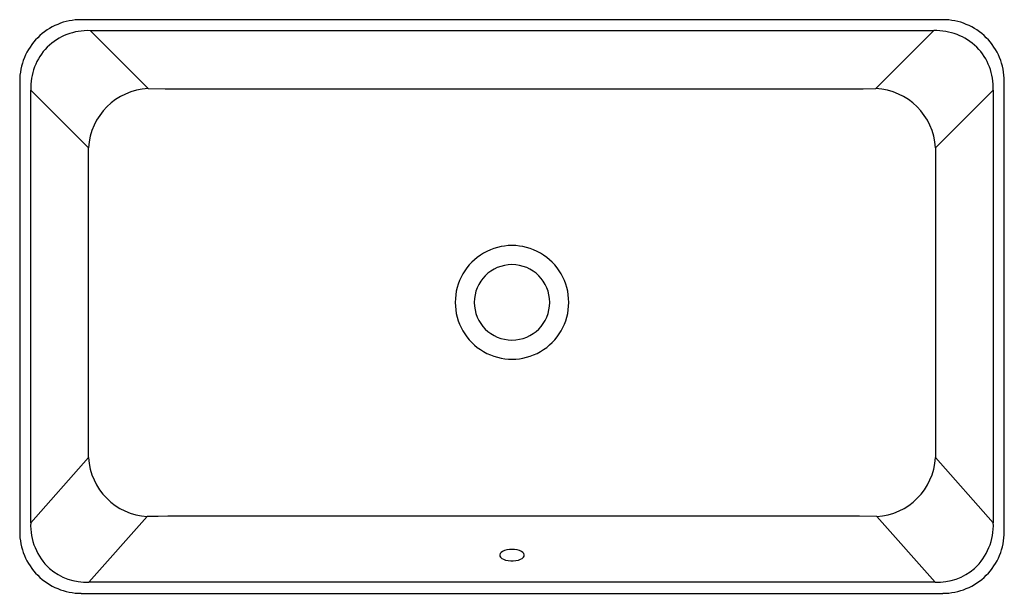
# Model space of a CAD drawing. Header units: millimetres. Extents: x 4493.433 to 4494.033, y 2881.221 to 2881.571.
import ezdxf

# ---------------------------------------------------------------- set-up
doc = ezdxf.new("R2010")
doc.units = ezdxf.units.MM
doc.layers.add('SANINDUSA', color=3, linetype='Continuous')

msp = doc.modelspace()

# ---------------------------------------------------------------- linework, layer by layer
at = {"layer": 'SANINDUSA'}
for p, q in [((4493.9951, 2881.5708), (4493.47027, 2881.5708)), ((4493.51103, 2881.52875), (4493.47568, 2881.5641)), ((4493.47568, 2881.5641), (4493.98968, 2881.5641)), ((4493.98968, 2881.5641), (4493.95433, 2881.52875)), ((4493.43279, 2881.53332), (4493.43279, 2881.25843)), ((4494.03257, 2881.25849), (4494.03257, 2881.53338)), ((4493.43949, 2881.5279), (4493.47477, 2881.49263)), ((4493.43949, 2881.26406), (4493.43949, 2881.5279)), ((4493.99059, 2881.49263), (4494.02587, 2881.5279)), ((4494.02587, 2881.5279), (4494.02587, 2881.26406)), ((4493.47477, 2881.30375), (4493.43949, 2881.26406)), ((4494.02587, 2881.26406), (4493.99059, 2881.30375)), ((4493.47483, 2881.22775), (4493.51053, 2881.26791)), ((4493.95484, 2881.26791), (4493.99053, 2881.22775)), ((4493.99053, 2881.22775), (4493.47483, 2881.22775)), ((4493.47027, 2881.22101), (4493.99515, 2881.22101))]:
    msp.add_line(p, q, dxfattribs=at)
for points in [[(4493.51103, 2881.52875), (4493.52136, 2881.52868), (4493.53056, 2881.52865), (4493.5411, 2881.52864), (4493.55173, 2881.52864), (4493.56134, 2881.52864), (4493.57113, 2881.52863), (4493.58195, 2881.52863), (4493.59605, 2881.52863), (4493.60925, 2881.52862), (4493.62155, 2881.52862), (4493.6358, 2881.52861), (4493.65229, 2881.52861), (4493.66817, 2881.52861), (4493.68401, 2881.52861), (4493.70038, 2881.5286), (4493.71661, 2881.5286), (4493.73268, 2881.5286), (4493.74802, 2881.5286), (4493.7635, 2881.5286), (4493.77911, 2881.52861), (4493.79437, 2881.52861), (4493.80941, 2881.52861), (4493.82501, 2881.52861), (4493.84115, 2881.52862), (4493.85545, 2881.52862), (4493.8659, 2881.52862), (4493.87693, 2881.52863), (4493.88853, 2881.52863), (4493.90028, 2881.52863), (4493.91043, 2881.52864), (4493.91775, 2881.52864), (4493.9256, 2881.52864), (4493.93284, 2881.52865), (4493.94, 2881.52866), (4493.94668, 2881.52869), (4493.95433, 2881.52875)], [(4493.47477, 2881.30375), (4493.47478, 2881.36681), (4493.47478, 2881.42957), (4493.47477, 2881.49263)], [(4493.99059, 2881.49263), (4493.99058, 2881.42957), (4493.99058, 2881.36681), (4493.99059, 2881.30375)], [(4493.95484, 2881.26791), (4493.94445, 2881.26799), (4493.93493, 2881.26802), (4493.92471, 2881.26802), (4493.91407, 2881.26803), (4493.90443, 2881.26803), (4493.89461, 2881.26803), (4493.88377, 2881.26804), (4493.86964, 2881.26804), (4493.85641, 2881.26804), (4493.84407, 2881.26805), (4493.82979, 2881.26805), (4493.81327, 2881.26806), (4493.79734, 2881.26806), (4493.78146, 2881.26806), (4493.76506, 2881.26806), (4493.74879, 2881.26806), (4493.73268, 2881.26807), (4493.7173, 2881.26806), (4493.70179, 2881.26806), (4493.68614, 2881.26806), (4493.67085, 2881.26806), (4493.65577, 2881.26806), (4493.64014, 2881.26805), (4493.62396, 2881.26805), (4493.60962, 2881.26805), (4493.59914, 2881.26804), (4493.58809, 2881.26804), (4493.57646, 2881.26803), (4493.56469, 2881.26803), (4493.5545, 2881.26803), (4493.54825, 2881.26802), (4493.54162, 2881.26802), (4493.53521, 2881.26802), (4493.52894, 2881.26802), (4493.52303, 2881.268), (4493.5172, 2881.26796), (4493.51053, 2881.26791)], [(4493.73268, 2881.24782), (4493.73107, 2881.24774), (4493.72953, 2881.24749), (4493.72814, 2881.2471), (4493.72697, 2881.24658), (4493.72605, 2881.24595), (4493.72545, 2881.24525), (4493.72519, 2881.2445), (4493.72528, 2881.24374), (4493.72571, 2881.24301), (4493.72647, 2881.24234), (4493.72752, 2881.24176), (4493.72881, 2881.2413), (4493.73029, 2881.24098), (4493.73187, 2881.24082), (4493.73349, 2881.24082), (4493.73508, 2881.24098), (4493.73655, 2881.2413), (4493.73784, 2881.24176), (4493.73889, 2881.24234), (4493.73965, 2881.24301), (4493.74008, 2881.24374), (4493.74017, 2881.2445), (4493.73991, 2881.24525), (4493.73931, 2881.24595), (4493.7384, 2881.24658), (4493.73722, 2881.2471), (4493.73583, 2881.24749), (4493.73429, 2881.24774), (4493.73268, 2881.24782)]]:
    msp.add_lwpolyline(points, dxfattribs=at)
for centre, radius, start, end in [((4493.47027, 2881.53332), 0.03748, 89.99866, 134.99477), ((4493.9951, 2881.53332), 0.03748, 45.00511, 90.00146), ((4493.47433, 2881.5286), 0.03552, 87.81489, 134.2485), ((4493.99085, 2881.52812), 0.036, 46.07405, 91.86256), ((4493.47027, 2881.53332), 0.03748, 135.00513, 180.00133), ((4493.99509, 2881.53332), 0.03748, 359.99869, 44.99485), ((4493.47547, 2881.52907), 0.036, 136.07401, 181.8626), ((4493.99037, 2881.52926), 0.03552, 357.8148, 44.24858), ((4493.5128, 2881.49071), 0.03808, 92.66479, 177.12095), ((4493.95256, 2881.49071), 0.03808, 2.87897, 87.33529), ((4493.73268, 2881.39849), 0.03459, 359.90355, 180.09645), ((4493.73268, 2881.39843), 0.023, 0, 180), ((4493.73268, 2881.39837), 0.03459, 179.9341, 0.09626), ((4493.73268, 2881.39843), 0.023, 180, 0), ((4493.51256, 2881.30569), 0.03784, 182.94158, 266.9239), ((4493.9528, 2881.30569), 0.03784, 273.07653, 357.05799), ((4493.47548, 2881.26255), 0.03602, 177.59285, 227.0079), ((4493.98988, 2881.26255), 0.03602, 312.9921, 2.40715), ((4493.47027, 2881.25849), 0.03748, 179.9987, 224.99482), ((4493.99509, 2881.25849), 0.03748, 315.00512, 0.00136), ((4493.47027, 2881.2585), 0.03748, 225.00515, 270.00139), ((4493.47371, 2881.26263), 0.0349, 229.23536, 271.85031), ((4493.99166, 2881.26263), 0.0349, 268.14969, 310.76464), ((4493.9951, 2881.2585), 0.03748, 269.99865, 314.99481)]:
    msp.add_arc(centre, radius, start, end, dxfattribs=at)

doc.saveas('drawing.dxf')
